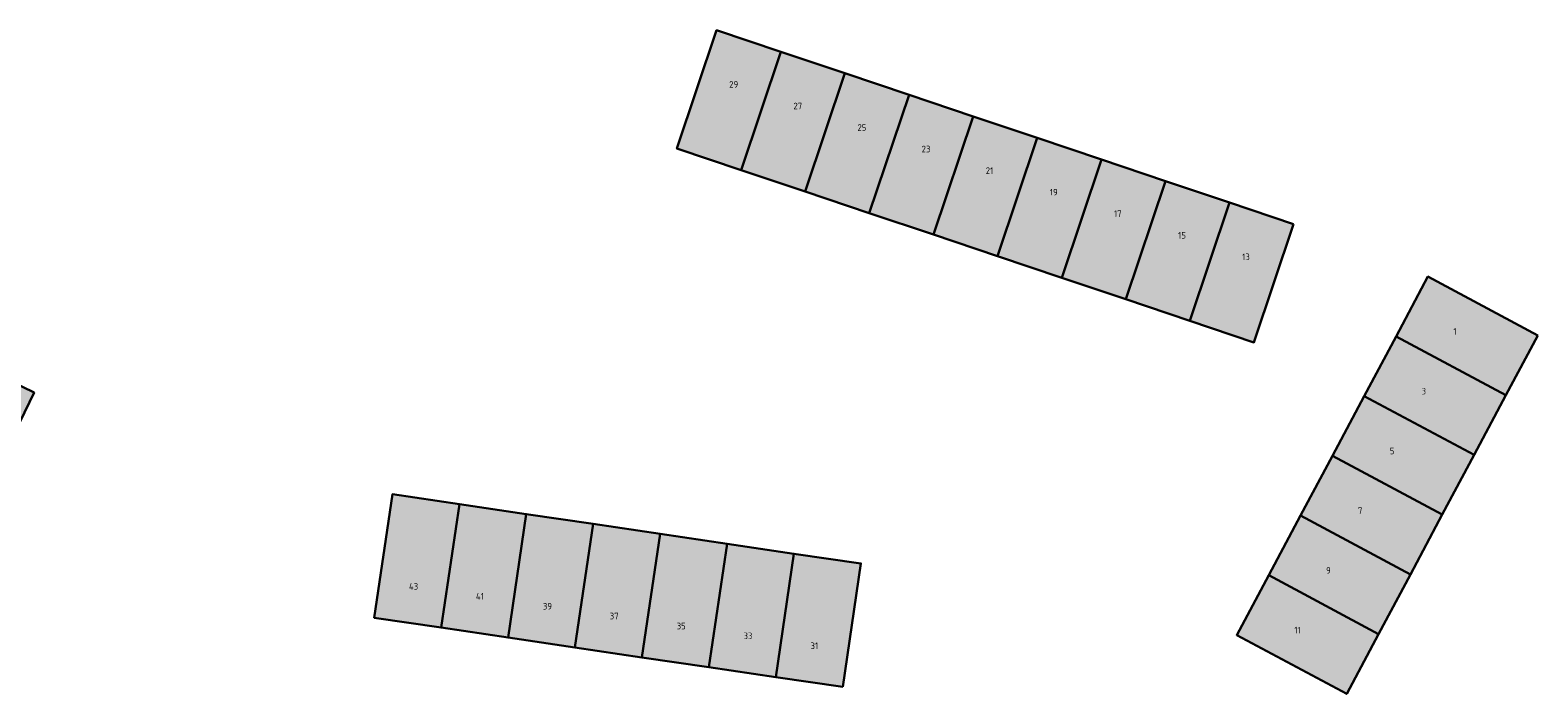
# Model space of a CAD drawing. Header units: metres. Extents: x 167440 to 167858, y 462545 to 462910.
# Tile 10 of 14: x 167658 to 167771, y 462612 to 462662. Entities that reach past the tile are written whole.
import ezdxf

# ---------------------------------------------------------------- set-up
doc = ezdxf.new("R2010")
doc.units = ezdxf.units.M
doc.header["$LTSCALE"] = 0.2
for name, color, linetype, lineweight in [('B-RO-OG-BEBOUWING_HUISNUMMER-T18', 10, 'Continuous', 18), ('B-RO-OG-BEBOUWING_WONINGBOUW-A', 254, 'Continuous', 18), ('B-RO-OG-BEBOUWING_WONINGBOUW-G', 5, 'Continuous', 18)]:
    doc.layers.add(name, color=color, linetype=linetype, lineweight=lineweight)
doc.styles.add('NLCS-ISO-M200-T25', font='NLCS-ISO.ttf', dxfattribs={"height": 0.5})

msp = doc.modelspace()

# ---------------------------------------------------------------- hatches: boundary and pattern name
at = {"layer": 'B-RO-OG-BEBOUWING_WONINGBOUW-A'}
h = msp.add_hatch(color=256, dxfattribs=at)
h.dxf.hatch_style = 1
h.paths.add_polyline_path([(167714.34, 462660.43), (167709.5, 462662.05), (167706.51, 462653.14), (167711.35, 462651.52)])
h = msp.add_hatch(color=256, dxfattribs=at)
h.dxf.hatch_style = 1
h.paths.add_polyline_path([(167719.17, 462658.81), (167714.34, 462660.43), (167711.35, 462651.52), (167716.18, 462649.9)])
h = msp.add_hatch(color=256, dxfattribs=at)
h.dxf.hatch_style = 1
h.paths.add_polyline_path([(167724.01, 462657.18), (167719.17, 462658.81), (167716.18, 462649.9), (167721.01, 462648.27)])
h = msp.add_hatch(color=256, dxfattribs=at)
h.dxf.hatch_style = 1
h.paths.add_polyline_path([(167728.84, 462655.56), (167724.01, 462657.18), (167721.01, 462648.27), (167725.85, 462646.65)])
h = msp.add_hatch(color=256, dxfattribs=at)
h.dxf.hatch_style = 1
h.paths.add_polyline_path([(167733.68, 462653.94), (167728.84, 462655.56), (167725.85, 462646.65), (167730.68, 462645.02)])
h = msp.add_hatch(color=256, dxfattribs=at)
h.dxf.hatch_style = 1
h.paths.add_polyline_path([(167738.51, 462652.31), (167733.68, 462653.94), (167730.68, 462645.02), (167735.52, 462643.4)])
h = msp.add_hatch(color=256, dxfattribs=at)
h.dxf.hatch_style = 1
h.paths.add_polyline_path([(167743.35, 462650.69), (167738.51, 462652.31), (167735.52, 462643.4), (167740.35, 462641.78)])
h = msp.add_hatch(color=256, dxfattribs=at)
h.dxf.hatch_style = 1
h.paths.add_polyline_path([(167748.18, 462649.07), (167743.35, 462650.69), (167740.35, 462641.78), (167745.19, 462640.15)])
h = msp.add_hatch(color=256, dxfattribs=at)
h.dxf.hatch_style = 1
h.paths.add_polyline_path([(167753.01, 462647.44), (167748.18, 462649.07), (167745.19, 462640.15), (167750.02, 462638.53)])
h = msp.add_hatch(color=256, dxfattribs=at)
h.dxf.hatch_style = 1
h.paths.add_polyline_path([(167771.42, 462639.06), (167769.02, 462634.56), (167760.73, 462638.99), (167763.13, 462643.49)])
h = msp.add_hatch(color=256, dxfattribs=at)
h.dxf.hatch_style = 1
h.paths.add_polyline_path([(167769.02, 462634.56), (167766.62, 462630.06), (167758.33, 462634.49), (167760.73, 462638.99)])
h = msp.add_hatch(color=256, dxfattribs=at)
h.dxf.hatch_style = 1
h.paths.add_polyline_path([(167652.65, 462637.38), (167658.04, 462634.76), (167653.67, 462625.77), (167648.27, 462628.39)])
h = msp.add_hatch(color=256, dxfattribs=at)
h.dxf.hatch_style = 1
h.paths.add_polyline_path([(167766.62, 462630.06), (167764.22, 462625.56), (167755.93, 462629.99), (167758.33, 462634.49)])
h = msp.add_hatch(color=256, dxfattribs=at)
h.dxf.hatch_style = 1
h.paths.add_polyline_path([(167764.22, 462625.56), (167761.82, 462621.06), (167753.53, 462625.49), (167755.93, 462629.99)])
h = msp.add_hatch(color=256, dxfattribs=at)
h.dxf.hatch_style = 1
h.paths.add_polyline_path([(167688.73, 462617.05), (167683.69, 462617.79), (167685.06, 462627.09), (167690.11, 462626.35)])
h = msp.add_hatch(color=256, dxfattribs=at)
h.dxf.hatch_style = 1
h.paths.add_polyline_path([(167693.78, 462616.3), (167688.73, 462617.05), (167690.11, 462626.35), (167695.15, 462625.6)])
h = msp.add_hatch(color=256, dxfattribs=at)
h.dxf.hatch_style = 1
h.paths.add_polyline_path([(167698.82, 462615.56), (167693.78, 462616.3), (167695.15, 462625.6), (167700.2, 462624.86)])
h = msp.add_hatch(color=256, dxfattribs=at)
h.dxf.hatch_style = 1
h.paths.add_polyline_path([(167703.87, 462614.81), (167698.82, 462615.56), (167700.2, 462624.86), (167705.24, 462624.11)])
h = msp.add_hatch(color=256, dxfattribs=at)
h.dxf.hatch_style = 1
h.paths.add_polyline_path([(167761.82, 462621.06), (167759.42, 462616.56), (167751.13, 462620.99), (167753.53, 462625.49)])
h = msp.add_hatch(color=256, dxfattribs=at)
h.dxf.hatch_style = 1
h.paths.add_polyline_path([(167708.92, 462614.07), (167703.87, 462614.81), (167705.24, 462624.11), (167710.29, 462623.37)])
h = msp.add_hatch(color=256, dxfattribs=at)
h.dxf.hatch_style = 1
h.paths.add_polyline_path([(167713.96, 462613.32), (167708.92, 462614.07), (167710.29, 462623.37), (167715.33, 462622.62)])
h = msp.add_hatch(color=256, dxfattribs=at)
h.dxf.hatch_style = 1
h.paths.add_polyline_path([(167719.01, 462612.58), (167713.96, 462613.32), (167715.33, 462622.62), (167720.38, 462621.88)])
h = msp.add_hatch(color=256, dxfattribs=at)
h.dxf.hatch_style = 1
h.paths.add_polyline_path([(167759.42, 462616.56), (167757.02, 462612.06), (167748.72, 462616.49), (167751.13, 462620.99)])

# ---------------------------------------------------------------- linework, layer by layer
at = {"layer": 'B-RO-OG-BEBOUWING_WONINGBOUW-G', "lineweight": 30}
for points in [[(167714.34, 462660.43), (167709.5, 462662.05), (167706.51, 462653.14), (167711.35, 462651.52)], [(167719.17, 462658.81), (167714.34, 462660.43), (167711.35, 462651.52), (167716.18, 462649.9)], [(167724.01, 462657.18), (167719.17, 462658.81), (167716.18, 462649.9), (167721.01, 462648.27)], [(167728.84, 462655.56), (167724.01, 462657.18), (167721.01, 462648.27), (167725.85, 462646.65)], [(167733.68, 462653.94), (167728.84, 462655.56), (167725.85, 462646.65), (167730.68, 462645.02)], [(167738.51, 462652.31), (167733.68, 462653.94), (167730.68, 462645.02), (167735.52, 462643.4)], [(167743.35, 462650.69), (167738.51, 462652.31), (167735.52, 462643.4), (167740.35, 462641.78)], [(167748.18, 462649.07), (167743.35, 462650.69), (167740.35, 462641.78), (167745.19, 462640.15)], [(167753.01, 462647.44), (167748.18, 462649.07), (167745.19, 462640.15), (167750.02, 462638.53)], [(167771.42, 462639.06), (167769.02, 462634.56), (167760.73, 462638.99), (167763.13, 462643.49)], [(167769.02, 462634.56), (167766.62, 462630.06), (167758.33, 462634.49), (167760.73, 462638.99)], [(167652.65, 462637.38), (167658.04, 462634.76), (167653.67, 462625.77), (167648.27, 462628.39)], [(167766.62, 462630.06), (167764.22, 462625.56), (167755.93, 462629.99), (167758.33, 462634.49)], [(167764.22, 462625.56), (167761.82, 462621.06), (167753.53, 462625.49), (167755.93, 462629.99)], [(167688.73, 462617.05), (167683.69, 462617.79), (167685.06, 462627.09), (167690.11, 462626.35)], [(167693.78, 462616.3), (167688.73, 462617.05), (167690.11, 462626.35), (167695.15, 462625.6)], [(167698.82, 462615.56), (167693.78, 462616.3), (167695.15, 462625.6), (167700.2, 462624.86)], [(167703.87, 462614.81), (167698.82, 462615.56), (167700.2, 462624.86), (167705.24, 462624.11)], [(167761.82, 462621.06), (167759.42, 462616.56), (167751.13, 462620.99), (167753.53, 462625.49)], [(167708.92, 462614.07), (167703.87, 462614.81), (167705.24, 462624.11), (167710.29, 462623.37)], [(167713.96, 462613.32), (167708.92, 462614.07), (167710.29, 462623.37), (167715.33, 462622.62)], [(167719.01, 462612.58), (167713.96, 462613.32), (167715.33, 462622.62), (167720.38, 462621.88)], [(167759.42, 462616.56), (167757.02, 462612.06), (167748.72, 462616.49), (167751.13, 462620.99)]]:
    msp.add_lwpolyline(points, close=True, dxfattribs=at)

# ---------------------------------------------------------------- texts
at = {"layer": 'B-RO-OG-BEBOUWING_HUISNUMMER-T18', "char_height": 0.5, "attachment_point": 1, "style": 'NLCS-ISO-M200-T25'}
for s, insert in [('29', (167710.45, 462658.22)), ('27', (167715.29, 462656.59)), ('25', (167720.12, 462654.97)), ('23', (167724.96, 462653.35)), ('21', (167729.79, 462651.72)), ('19', (167734.63, 462650.1)), ('17', (167739.46, 462648.48)), ('15', (167744.3, 462646.85)), ('13', (167749.13, 462645.23)), ('1', (167765.06, 462639.61)), ('3', (167762.66, 462635.11)), ('5', (167760.26, 462630.61)), ('7', (167757.86, 462626.11)), ('9', (167755.46, 462621.61)), ('43', (167686.3, 462620.4)), ('41', (167691.35, 462619.66)), ('39', (167696.4, 462618.91)), ('37', (167701.44, 462618.17)), ('35', (167706.49, 462617.42)), ('11', (167753.06, 462617.11)), ('33', (167711.53, 462616.68)), ('31', (167716.58, 462615.93))]:
    msp.add_mtext_dynamic_manual_height_columns(s, width=3.7788, gutter_width=2.5, heights=[0], dxfattribs=dict(at, insert=insert))

doc.saveas('drawing.dxf')
